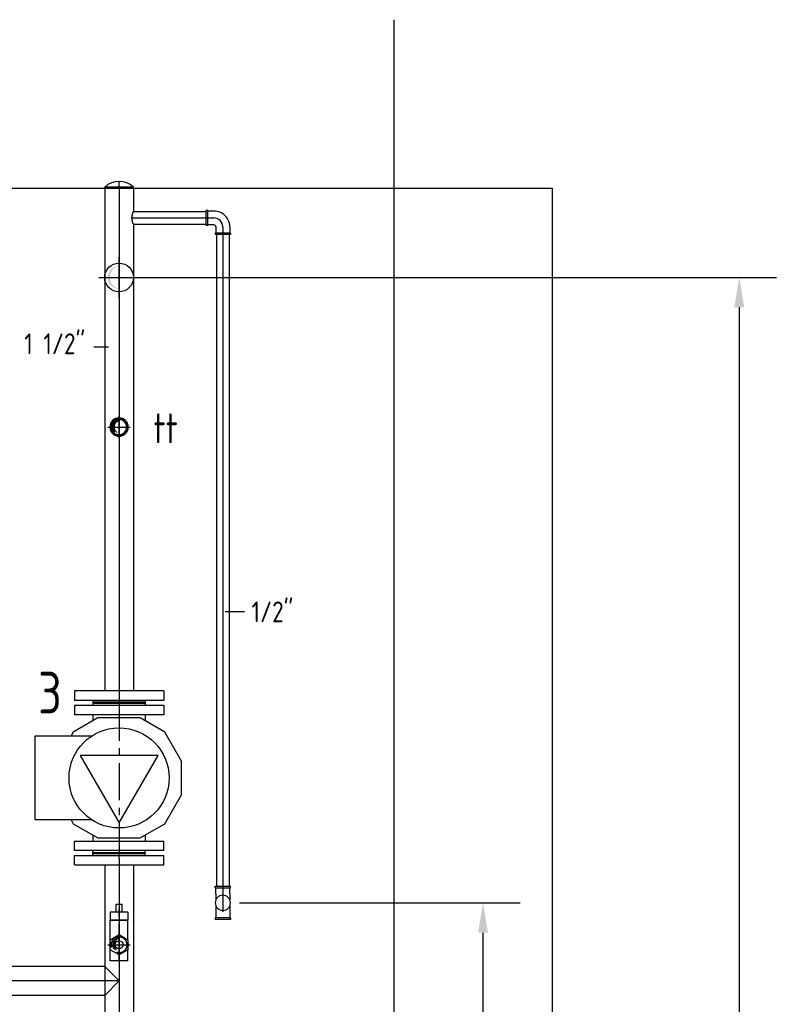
# Model space of a CAD drawing. Extents: x -156717 to 425753, y -51191 to 363295.
# Tile 61 of 256: x 62674 to 63969, y 114862 to 116515. Entities that reach past the tile are written whole.
import ezdxf
from ezdxf.enums import TextEntityAlignment as Align
from ezdxf.lldxf.tags import DXFTag

# ---------------------------------------------------------------- set-up
doc = ezdxf.new("R2010")
doc.units = 0
doc.header["$LTSCALE"] = 50
doc.linetypes.add('CENTER', pattern=[2, 1.25, -0.25, 0.25, -0.25])
doc.linetypes.add('STREEPJES', pattern=[0.1, 0.05, -0.05])
doc.layers.get('0').update_dxf_attribs({"linetype": 'CONTINUOUS'})
doc.layers.get('Defpoints').update_dxf_attribs({"linetype": 'CONTINUOUS'})
for name, color, linetype in [('57LB', 4, 'CONTINUOUS'), ('WL561---_AANVOER_D', 20, 'CONTINUOUS'), ('WL561---_AANVOER_HARTLIJ', 8, 'CONTINUOUS'), ('WL561---_CV-D', 2, 'CONTINUOUS'), ('WL561---_RETOUR_D', 21, 'CONTINUOUS'), ('WL561---_RETOUR_HARTLIJN', 8, 'CONTINUOUS')]:
    doc.layers.add(name, color=color, linetype=linetype)
doc.layers.add('WM$5----_HULPRUIMTE', color=1, linetype='CONTINUOUS', plot=False)
doc.styles.add('BURO-025', font='ARIAL.TTF', dxfattribs={"height": 125})
doc.styles.add('ISO25', font='ISO', dxfattribs={"width": 0.9})
doc.styles.get("Standard").update_dxf_attribs({"font": 'ARIAL.TTF'})
tags = doc.linetypes.add('CENTER2', pattern=[28.575000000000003, 19.05, -3.175, 3.175, -3.175]).pattern_tags.tags
tags[10:11] = [DXFTag(74, 4), DXFTag(75, 0), DXFTag(340, '0'), DXFTag(46, 1.0), DXFTag(50, 0.0), DXFTag(44, 0.0), DXFTag(45, 0.0)]
tags[8:9] = [DXFTag(74, 4), DXFTag(75, 0), DXFTag(340, '0'), DXFTag(46, 1.0), DXFTag(50, 0.0), DXFTag(44, 0.0), DXFTag(45, 0.0)]
tags[6:7] = [DXFTag(74, 4), DXFTag(75, 0), DXFTag(340, '0'), DXFTag(46, 1.0), DXFTag(50, 0.0), DXFTag(44, 0.0), DXFTag(45, 0.0)]
tags[4:5] = [DXFTag(74, 4), DXFTag(75, 0), DXFTag(340, '0'), DXFTag(46, 1.0), DXFTag(50, 0.0), DXFTag(44, 0.0), DXFTag(45, 0.0)]
doc.dimstyles.new('ISO-25', dxfattribs={"dimtxt": 2.5, "dimasz": 2.5, "dimexe": 1.25, "dimexo": 0.625, "dimtad": 1, "dimtih": 1, "dimdec": 4, "dimdsep": 46, "dimtxsty": 'Standard', "dimcen": 2.5, "dimadec": 0, "dimazin": 0, "dimtfac": 1, "dimtdec": 4, "dimtmove": 0, "dimatfit": 3, "dimfxl": 0, "dimtvp": 1, "dimtolj": 1, "dimtzin": 0, "dimarcsym": 0})

# ---------------------------------------------------------------- blocks, each defined once
blk = doc.blocks.new('*D930')
at = {"layer": 'Defpoints', "color": 0, "transparency": 16777216}
for p in [(63011.1591346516, 115031.980729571), (63451.15455174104, 115031.980729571), (63011.1591346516, 113231.980729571)]:
    blk.add_point(p, dxfattribs=at)
at = {"layer": 'WL561---_CV-D', "color": 0, "lineweight": -2, "transparency": 16777216}
for p, q in [((63042.4091346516, 115031.980729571), (63513.65455174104, 115031.980729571)), ((63451.15455174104, 114981.980729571), (63451.15455174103, 114188.7593789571)), ((63451.15455174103, 113281.980729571), (63451.15455174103, 114075.2020801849)), ((63042.4091346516, 113231.980729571), (63513.65455174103, 113231.980729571))]:
    blk.add_line(p, q, dxfattribs=at)
at = {"layer": 'WL561---_CV-D', "color": 0, "transparency": 16777216}
for points in [[(63442.82121840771, 114981.980729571), (63459.48788507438, 114981.980729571), (63451.15455174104, 115031.980729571)], [(63442.8212184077, 113281.980729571), (63459.48788507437, 113281.980729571), (63451.15455174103, 113231.980729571)]]:
    blk.add_solid(points, dxfattribs=at)
at = {"layer": 'WL561---_CV-D', "color": 0, "transparency": 16777216, "insert": (63451.15455174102, 114131.980729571), "char_height": 50, "attachment_point": 5}
blk.add_mtext('\\A1;1800', dxfattribs=at)
blk = doc.blocks.new('*D938')
at = {"layer": 'Defpoints', "color": 0, "transparency": 16777216}
for p in [(62840.42613924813, 116082.130729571), (62840.42613924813, 113231.980729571), (63881.26092729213, 113231.980729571)]:
    blk.add_point(p, dxfattribs=at)
at = {"layer": 'WL561---_CV-D', "color": 0, "lineweight": -2, "transparency": 16777216}
for p, q in [((62871.67613924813, 116082.130729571), (63943.76092729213, 116082.130729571)), ((63881.26092729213, 116032.130729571), (63881.26092729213, 114713.8343789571)), ((63881.26092729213, 113281.980729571), (63881.26092729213, 114600.2770801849)), ((62871.67613924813, 113231.980729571), (63943.76092729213, 113231.980729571))]:
    blk.add_line(p, q, dxfattribs=at)
at = {"layer": 'WL561---_CV-D', "color": 0, "transparency": 16777216}
for points in [[(63872.9275939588, 116032.130729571), (63889.59426062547, 116032.130729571), (63881.26092729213, 116082.130729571)], [(63872.92759395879, 113281.980729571), (63889.59426062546, 113281.980729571), (63881.26092729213, 113231.980729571)]]:
    blk.add_solid(points, dxfattribs=at)
at = {"layer": 'WL561---_CV-D', "color": 0, "transparency": 16777216, "insert": (63881.26092729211, 114657.055729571), "char_height": 50, "attachment_point": 5}
blk.add_mtext('\\A1;2850', dxfattribs=at)
blk = doc.blocks.new('*U983')
at = {"ltscale": 10}
for p in [(0, 1500, -2969.706411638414), (2465.265741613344, -1500, -2969.706411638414)]:
    blk.add_line(p, (2465.265741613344, 1500, -2969.706411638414), dxfattribs=at)
blk = doc.blocks.new('*U1375')
at = {"ltscale": 10}
h = blk.add_hatch(color=2, dxfattribs=at)
edge = h.paths.add_edge_path()
edge.add_ellipse((0, 0), major_axis=(-19.32, 3.549026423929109e-15), ratio=1, start_angle=180, end_angle=360, ccw=False)
edge.add_line((19.32000000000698, 0), (19.22093281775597, 0.398988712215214))
edge.add_ellipse((0, -4.585279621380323), major_axis=(19.32, 4.585279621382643), ratio=1, start_angle=1.186248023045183, end_angle=152.1113967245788)
edge.add_line((-19.22093281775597, 0.39898871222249), (-19.32000000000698, 0))
at = {"color": 0, "ltscale": 10}
blk.add_circle((0, 0, -4516.608210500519), 24.15, dxfattribs=at)
at = {"layer": 'WL561---_RETOUR_HARTLIJN', "linetype": 'CENTER2'}
for p, q in [((0, 33.80999999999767, -4516.608210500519), (-1.242159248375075e-14, -33.80999999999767, -4516.608210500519)), ((-33.80999999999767, 0, -4516.608210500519), (33.80999999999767, -1.242159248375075e-14, -4516.608210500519))]:
    blk.add_line(p, q, dxfattribs=at)
blk.add_circle((0, 0, -4516.608210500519), 0.075, dxfattribs=at)
at = {"layer": 'WL561---_RETOUR_D', "color": 2, "style": 'BURO-025'}
blk.add_attdef('POSNR', text='', height=125, dxfattribs=at).set_placement((0, 0), align=Align.MIDDLE)
blk = doc.blocks.new('*U1393')
at = {"color": 0, "ltscale": 10}
for p, q in [((2.475129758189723, 10.64999999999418, -3945.156994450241), (124.4751297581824, 10.64999999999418, -3945.156994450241)), ((2.475129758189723, -10.64999999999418, -3945.156994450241), (124.4751297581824, -10.64999999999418, -3945.156994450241))]:
    blk.add_line(p, q, dxfattribs=at)
blk.add_spline([(2.451082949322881, -10.59535829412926, -3945.156994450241), (2.379786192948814, -10.43199387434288, -3945.156994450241), (2.263754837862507, -10.16158308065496, -3945.156994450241), (2.107127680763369, -9.786900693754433, -3945.156994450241), (1.915582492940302, -9.311791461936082, -3945.156994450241), (1.696209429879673, -8.74113064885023, -3945.156994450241), (1.457334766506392, -8.080774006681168, -3945.156994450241), (1.208286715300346, -7.337497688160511, -3945.156994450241), (0.9590960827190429, -6.51892871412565, -3945.156994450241), (0.7201280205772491, -5.63346670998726, -3945.156994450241), (0.5016478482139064, -4.69019771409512, -3945.156994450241), (0.3133340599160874, -3.698800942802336, -3945.156994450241), (0.1637643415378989, -2.669449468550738, -3945.156994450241), (0.05991340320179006, -1.612705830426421, -3945.156994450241), (0.006711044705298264, -0.5394136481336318, -3945.156994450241), (0.006711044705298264, 0.5394136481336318, -3945.156994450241), (0.05991340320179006, 1.612705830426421, -3945.156994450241), (0.1637643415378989, 2.669449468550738, -3945.156994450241), (0.3133340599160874, 3.698800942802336, -3945.156994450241), (0.5016478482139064, 4.69019771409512, -3945.156994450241), (0.7201280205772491, 5.63346670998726, -3945.156994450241), (0.9590960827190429, 6.51892871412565, -3945.156994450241), (1.208286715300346, 7.337497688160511, -3945.156994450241), (1.457334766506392, 8.080774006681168, -3945.156994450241), (1.696209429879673, 8.741130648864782, -3945.156994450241), (1.915582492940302, 9.311791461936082, -3945.156994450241), (2.107127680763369, 9.786900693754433, -3945.156994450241), (2.263754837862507, 10.16158308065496, -3945.156994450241), (2.379786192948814, 10.43199387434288, -3945.156994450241), (2.451082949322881, 10.59535829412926, -3945.156994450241), (2.475129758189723, 10.64999999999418, -3945.156994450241)], degree=3, dxfattribs=at)
at = {"layer": 'WL561---_AANVOER_HARTLIJ', "linetype": 'CENTER2'}
blk.add_line((0, 0, -3945.156994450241), (137.4751297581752, 0, -3945.156994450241), dxfattribs=at)
at = {"layer": 'WL561---_AANVOER_D', "color": 2, "style": 'BURO-025'}
blk.add_attdef('POSNR', text='', height=125, dxfattribs=at).set_placement((0, 0), align=Align.MIDDLE)
blk = doc.blocks.new('*U1409')
at = {"color": 8, "linetype": 'STREEPJES', "ltscale": 10}
blk.add_circle((0, 0, -3965.214910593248), 13.45, dxfattribs=at)
blk.add_circle((0, 0, -3965.214910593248), 13.45, dxfattribs=at)
for centre, radius, start, end in [((0, 0, -3965.214910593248), 10.76, 90, 270), ((2.553706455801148, 0, -3965.214910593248), 11.05888858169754, 103.351177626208, 256.648822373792)]:
    blk.add_arc(centre, radius, start, end, dxfattribs=at)
blk.add_spline([(0, 13.44999999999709, -3965.214910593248), (4.156278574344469, 12.79171014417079, -3965.214910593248), (7.905711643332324, 10.88127857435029, -3965.214910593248), (10.88127857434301, 7.9057116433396, -3965.214910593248), (12.79171014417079, 4.156278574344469, -3965.214910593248), (13.44999999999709, 0, -3965.214910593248), (12.79171014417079, -4.156278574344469, -3965.214910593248), (10.88127857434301, -7.9057116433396, -3965.214910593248), (7.905711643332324, -10.88127857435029, -3965.214910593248), (4.156278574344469, -12.79171014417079, -3965.214910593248), (0, -13.44999999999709, -3965.214910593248), (-4.156278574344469, -12.79171014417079, -3965.214910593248), (-7.905711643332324, -10.88127857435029, -3965.214910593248), (-10.88127857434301, -7.9057116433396, -3965.214910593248), (-12.79171014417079, -4.156278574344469, -3965.214910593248), (-13.44999999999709, 0, -3965.214910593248), (-12.79171014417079, 4.156278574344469, -3965.214910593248), (-10.88127857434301, 7.9057116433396, -3965.214910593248), (-7.905711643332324, 10.88127857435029, -3965.214910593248), (-4.156278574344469, 12.79171014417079, -3965.214910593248), (0, 13.44999999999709, -3965.214910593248)], degree=3, dxfattribs=at)
at = {"layer": 'WL561---_RETOUR_HARTLIJN', "linetype": 'CENTER2'}
for p, q in [((0, -18.83000000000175, -3965.214910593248), (0, 18.83000000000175, -3965.214910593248)), ((-18.83000000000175, 0, -3965.214910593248), (18.83000000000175, 0, -3965.214910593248))]:
    blk.add_line(p, q, dxfattribs=at)
blk.add_circle((0, 0, -3965.214910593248), 0.075, dxfattribs=at)
at = {"layer": 'WL561---_RETOUR_D', "color": 2, "style": 'BURO-025'}
blk.add_attdef('POSNR', text='', height=125, dxfattribs=at).set_placement((0, 0), align=Align.MIDDLE)
blk = doc.blocks.new('*U1410')
at = {"color": 0, "ltscale": 10}
blk.add_circle((0, 0, -4000.332930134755), 14.45, dxfattribs=at)
for radius, start, end in [(15.45, 0.1799999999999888, 0), (15.45, 180, 0), (12.65, 0, 180), (12.65, 0, 359.8200000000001)]:
    blk.add_arc((0, 0, -4000.332930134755), radius, start, end, dxfattribs=at)
at = {"layer": 'WL561---_RETOUR_HARTLIJN', "linetype": 'CENTER2'}
blk.add_circle((0, 0, -4000.332930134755), 0.075, dxfattribs=at)
at = {"layer": 'WL561---_RETOUR_D', "color": 2, "style": 'BURO-025'}
blk.add_attdef('POSNR', text='', height=125, dxfattribs=at).set_placement((0, 0), align=Align.MIDDLE)
blk = doc.blocks.new('*U1411')
at = {"color": 0, "ltscale": 10}
for p, q in [((0, 24.15000000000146, -3945.156994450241), (1.688780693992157, 24.15000000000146, -3945.156994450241)), ((0, 24.15000000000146, -3945.156994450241), (-8.872566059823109e-15, -24.15000000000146, -3945.156994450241)), ((1.688780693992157, -24.15000000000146, -3945.156994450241), (1.688780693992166, 24.15000000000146, -3945.156994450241)), ((0, -24.15000000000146, -3945.156994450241), (1.688780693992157, -24.15000000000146, -3945.156994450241))]:
    blk.add_line(p, q, dxfattribs=at)
blk.add_arc((-23.12783284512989, 0, -3945.156994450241), 34.62783284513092, 315.7799555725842, 44.22004442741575, dxfattribs=at)
at = {"layer": 'WL561---_RETOUR_HARTLIJN', "linetype": 'CENTER'}
blk.add_line((0, 0, -3945.156994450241), (11.5, -2.112515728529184e-15, -3945.156994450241), dxfattribs=at)
at = {"layer": 'WL561---_RETOUR_D', "color": 2, "style": 'BURO-025'}
blk.add_attdef('POSNR', text='', height=125, dxfattribs=at).set_placement((0, 0), align=Align.MIDDLE)
blk = doc.blocks.new('*U1462')
at = {"color": 0, "ltscale": 10}
for p, q in [((13, 10.65000000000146, -3945.156994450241), (1106.718166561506, 10.65000000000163, -3945.156994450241)), ((13, -10.65000000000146, -3945.156994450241), (1106.718166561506, -10.65000000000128, -3945.156994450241))]:
    blk.add_line(p, q, dxfattribs=at)
at = {"layer": 'WL561---_AANVOER_HARTLIJ', "linetype": 'CENTER2'}
blk.add_line((0, 0, -3945.156994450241), (1119.718166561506, 1.800644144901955e-13, -3945.156994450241), dxfattribs=at)
at = {"layer": 'WL561---_AANVOER_D', "color": 2, "style": 'BURO-025'}
blk.add_attdef('POSNR', text='', height=125, dxfattribs=at).set_placement((0, 0), align=Align.MIDDLE)
blk = doc.blocks.new('*U1463')
at = {"color": 0, "ltscale": 10}
for p, q in [((-25.40000000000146, 12.64999999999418, -3945.156994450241), (-28, 12.64999999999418, -3945.156994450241)), ((-28, -12.64999999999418, -3945.156994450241), (-28, 12.64999999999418, -3945.156994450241)), ((-25.40000000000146, -12.64999999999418, -3945.156994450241), (-25.40000000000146, 12.64999999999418, -3945.156994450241)), ((-15, 11.64999999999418, -3945.156994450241), (-25.40000000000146, 11.64999999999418, -3945.156994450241)), ((-25.40000000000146, -12.64999999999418, -3945.156994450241), (-28, -12.64999999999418, -3945.156994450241)), ((-15, -11.64999999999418, -3945.156994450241), (-25.40000000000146, -11.64999999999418, -3945.156994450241)), ((-11.65000000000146, -15, -3945.156994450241), (-11.65000000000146, -25.39999999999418, -3945.156994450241)), ((11.65000000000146, -15, -3945.156994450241), (11.65000000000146, -25.39999999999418, -3945.156994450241)), ((-12.65000000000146, -25.39999999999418, -3945.156994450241), (-12.65000000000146, -28, -3945.156994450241)), ((12.65000000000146, -25.39999999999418, -3945.156994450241), (-12.65000000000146, -25.39999999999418, -3945.156994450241)), ((12.65000000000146, -28, -3945.156994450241), (-12.65000000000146, -28, -3945.156994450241)), ((12.65000000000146, -25.39999999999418, -3945.156994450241), (12.65000000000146, -28, -3945.156994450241))]:
    blk.add_line(p, q, dxfattribs=at)
for centre, radius, start, end in [((-14.99999999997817, -14.99999999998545, -3945.156994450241), 26.64999999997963, 359.9999999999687, 90.00000000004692), ((-15.00000000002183, -15.00000000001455, -3945.156994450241), 3.350000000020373, 2.489208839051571e-10, 89.99999999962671)]:
    blk.add_arc(centre, radius, start, end, dxfattribs=at)
at = {"layer": 'WL561---_AANVOER_HARTLIJ', "linetype": 'CENTER2'}
blk.add_arc((-15, -15, -3945.156994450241), 15, 0, 90, dxfattribs=at)
at = {"layer": 'WL561---_AANVOER_D', "color": 2, "style": 'BURO-025'}
blk.add_attdef('POSNR', text='', height=125, dxfattribs=at).set_placement((0, 0), align=Align.MIDDLE)
blk = doc.blocks.new('*U1480')
at = {"color": 2, "ltscale": 10}
for p, q in [((-19, 75, -3945.156994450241), (-3, 75, -3945.156994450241)), ((-19, 75, -3945.156994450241), (-18.99999999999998, -75, -3945.156994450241)), ((-3, 75, -3945.156994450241), (-2.999999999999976, -75, -3945.156994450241)), ((-3, 44, -3945.156994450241), (0, 44, -3945.156994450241)), ((0, 44, -3945.156994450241), (1.41514793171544e-14, -44, -3945.156994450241)), ((0, 44, -3945.156994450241), (1.41514793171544e-14, -44, -3945.156994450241)), ((-3, -44, -3945.156994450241), (0, -44, -3945.156994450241)), ((-19, -75, -3945.156994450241), (-3, -75, -3945.156994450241))]:
    blk.add_line(p, q, dxfattribs=at)
at = {"layer": 'WL561---_RETOUR_HARTLIJN', "linetype": 'CENTER'}
blk.add_line((-8, 0, -3945.156994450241), (0, 1.286498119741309e-15, -3945.156994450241), dxfattribs=at)
at = {"layer": 'WL561---_RETOUR_D', "color": 2, "style": 'BURO-025'}
blk.add_attdef('POSNR', text='', height=125, dxfattribs=at).set_placement((0, 0), align=Align.MIDDLE)
at = {"layer": 'WL561---_RETOUR_D', "color": 2, "style": 'BURO-025', "flags": 1}
blk.add_attdef('FABR', text='', height=125, dxfattribs=at).set_placement((0, 0), align=Align.MIDDLE)
blk = doc.blocks.new('*U1481')
at = {"color": 2, "ltscale": 10}
for p, q in [((0, 44, -3945.156994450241), (2, 44, -3945.156994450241)), ((0, 44, -3945.156994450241), (-1.616533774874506e-14, -44, -3945.156994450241)), ((2, 44, -3945.156994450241), (1.999999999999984, -44, -3945.156994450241)), ((0, -44, -3945.156994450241), (2, -44, -3945.156994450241))]:
    blk.add_line(p, q, dxfattribs=at)
at = {"layer": 'WL561---_RETOUR_HARTLIJN', "linetype": 'CENTER2'}
blk.add_line((0, 0, -3945.156994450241), (2, -3.673940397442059e-16, -3945.156994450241), dxfattribs=at)
blk = doc.blocks.new('*U1482')
at = {"color": 2, "ltscale": 10}
for p, q in [((0, 44, -3945.156994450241), (2, 44, -3945.156994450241)), ((0, 44, -3945.156994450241), (1.41514793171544e-14, -44, -3945.156994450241)), ((2, 44, -3945.156994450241), (2.000000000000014, -44, -3945.156994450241)), ((0, -44, -3945.156994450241), (2, -44, -3945.156994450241))]:
    blk.add_line(p, q, dxfattribs=at)
at = {"layer": 'WL561---_RETOUR_HARTLIJN', "linetype": 'CENTER2'}
blk.add_line((0, 0, -3945.156994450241), (2, 3.216245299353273e-16, -3945.156994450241), dxfattribs=at)
blk = doc.blocks.new('*U1483')
at = {"color": 2, "ltscale": 10}
for p, q in [((-28.13466520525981, 105, -3945.156994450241), (-76.86533479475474, 76.8653347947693, -3945.156994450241)), ((28.13466520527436, 104.9999999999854, -3945.156994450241), (-28.13466520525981, 105, -3945.156994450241)), ((76.86533479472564, 76.86533479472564, -3945.156994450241), (28.13466520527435, 104.9999999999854, -3945.156994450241)), ((-122, 75, -3945.156994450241), (-106, 75, -3945.156994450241)), ((-122, -75, -3945.156994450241), (-122, 75, -3945.156994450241)), ((-106, 75, -3945.156994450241), (-106, -75, -3945.156994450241)), ((-76.86533479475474, 76.8653347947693, -3945.156994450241), (-100.6999999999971, 35.5824836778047, -3945.156994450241)), ((100.6999999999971, 35.58248367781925, -3945.156994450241), (76.86533479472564, 76.86533479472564, -3945.156994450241)), ((122, 75, -3945.156994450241), (106, 75, -3945.156994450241)), ((106, -75, -3945.156994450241), (106, 75, -3945.156994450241)), ((122, 75, -3945.156994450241), (122, -75, -3945.156994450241)), ((-37.80000000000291, 65.47152052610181, -3945.156994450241), (-37.80000000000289, -65.47152052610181, -3945.156994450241)), ((75.60000000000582, 0, -3945.156994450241), (-37.80000000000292, 65.47152052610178, -3945.156994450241)), ((-125, 44, -3945.156994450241), (-122, 44, -3945.156994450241)), ((-125, 44, -3945.156994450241), (-125, -44, -3945.156994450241)), ((-106, 44, -3945.156994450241), (-95.84014468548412, 44, -3945.156994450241)), ((-100.6999999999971, 35.5824836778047, -3945.156994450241), (-100.6999999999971, -35.58248367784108, -3945.156994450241)), ((95.84014468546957, 44, -3945.156994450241), (106, 44, -3945.156994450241)), ((100.6999999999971, -35.58248367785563, -3945.156994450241), (100.6999999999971, 35.58248367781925, -3945.156994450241)), ((125, 44, -3945.156994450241), (122, 44, -3945.156994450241)), ((125, -44, -3945.156994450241), (125, 44, -3945.156994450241)), ((-37.80000000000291, -65.47152052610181, -3945.156994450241), (75.6000000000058, 1.4210854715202e-14, -3945.156994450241)), ((-125, -44, -3945.156994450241), (-122, -44, -3945.156994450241)), ((-106, -44, -3945.156994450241), (-95.84014468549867, -44, -3945.156994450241)), ((-100.6999999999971, -35.58248367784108, -3945.156994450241), (-76.86533479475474, -76.86533479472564, -3945.156994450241)), ((-70.5, -141, -3945.156994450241), (-70.50000000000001, -45.67001204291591, -3945.156994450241)), ((70.5, -45.67001204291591, -3945.156994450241), (70.50000000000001, -141, -3945.156994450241)), ((76.86533479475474, -76.86533479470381, -3945.156994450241), (100.6999999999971, -35.58248367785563, -3945.156994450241)), ((95.84014468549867, -44, -3945.156994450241), (106, -44, -3945.156994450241)), ((125, -44, -3945.156994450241), (122, -44, -3945.156994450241)), ((-122, -75, -3945.156994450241), (-106, -75, -3945.156994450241)), ((-76.86533479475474, -76.86533479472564, -3945.156994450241), (-70.5, -80.54036255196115, -3945.156994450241)), ((70.5, -80.54036255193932, -3945.156994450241), (76.86533479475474, -76.86533479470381, -3945.156994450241)), ((122, -75, -3945.156994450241), (106, -75, -3945.156994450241)), ((70.5, -141, -3945.156994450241), (-70.5, -141, -3945.156994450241))]:
    blk.add_line(p, q, dxfattribs=at)
blk.add_circle((0, 0, -3945.156994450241), 84, dxfattribs=at)
at = {"layer": 'WL561---_RETOUR_HARTLIJN', "linetype": 'CENTER'}
blk.add_line((-125, 0, -3945.156994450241), (125, 4.020306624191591e-14, -3945.156994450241), dxfattribs=at)
at = {"layer": 'WL561---_RETOUR_D', "color": 2, "style": 'BURO-025'}
blk.add_attdef('POSNR', text='', height=125, dxfattribs=at).set_placement((0, 0), align=Align.MIDDLE)
at = {"layer": 'WL561---_RETOUR_D', "color": 2, "style": 'BURO-025', "flags": 1}
for tag in ['TYPE', 'FABR']:
    blk.add_attdef(tag, text='', height=125, dxfattribs=at).set_placement((0, 0), align=Align.MIDDLE)
blk = doc.blocks.new('*U1484')
at = {"color": 0, "ltscale": 10}
for p, q in [((0, 24.15000000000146, -3945.156994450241), (39.34999999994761, 24.15000000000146, -3945.156994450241)), ((0, -24.15000000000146, -3945.156994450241), (-7.767232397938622e-15, 24.15000000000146, -3945.156994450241)), ((60.64999999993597, 24.15000000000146, -3945.156994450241), (844.0552136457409, 24.15000000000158, -3945.156994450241)), ((0, -24.15000000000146, -3945.156994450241), (844.0552136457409, -24.15000000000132, -3945.156994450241))]:
    blk.add_line(p, q, dxfattribs=at)
at = {"layer": 'WL561---_RETOUR_HARTLIJN', "linetype": 'CENTER2'}
blk.add_line((0, 0, -3945.156994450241), (855.0552136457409, 1.375033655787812e-13, -3945.156994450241), dxfattribs=at)
at = {"layer": 'WL561---_RETOUR_D', "color": 2, "style": 'BURO-025'}
blk.add_attdef('POSNR', text='', height=125, dxfattribs=at).set_placement((0, 0), align=Align.MIDDLE)
blk = doc.blocks.new('*U1485')
at = {"color": 0, "ltscale": 10}
for p, q in [((-25.39999999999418, 12.65000000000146, -3945.156994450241), (-28, 12.65000000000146, -3945.156994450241)), ((-28, -12.65000000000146, -3945.156994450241), (-28, 12.65000000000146, -3945.156994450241)), ((-25.39999999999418, -12.65000000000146, -3945.156994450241), (-25.39999999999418, 12.65000000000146, -3945.156994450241)), ((-15, 11.65000000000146, -3945.156994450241), (-25.39999999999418, 11.65000000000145, -3945.156994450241)), ((-15, 11.65000000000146, -3945.156994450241), (-4.92950301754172, 11.65000000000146, -3945.156994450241)), ((4.92950301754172, 11.65000000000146, -3945.156994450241), (15, 11.65000000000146, -3945.156994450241)), ((15, 11.65000000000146, -3945.156994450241), (25.39999999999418, 11.65000000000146, -3945.156994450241)), ((25.39999999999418, 12.65000000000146, -3945.156994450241), (28, 12.65000000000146, -3945.156994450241)), ((25.39999999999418, 12.65000000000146, -3945.156994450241), (25.39999999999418, -12.65000000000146, -3945.156994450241)), ((28, 12.65000000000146, -3945.156994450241), (28, -12.65000000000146, -3945.156994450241)), ((-25.39999999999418, -12.65000000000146, -3945.156994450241), (-28, -12.65000000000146, -3945.156994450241)), ((-15, -11.65000000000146, -3945.156994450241), (-25.39999999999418, -11.65000000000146, -3945.156994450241)), ((-15, -11.65000000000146, -3945.156994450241), (-4.92950301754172, -11.65000000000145, -3945.156994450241)), ((4.92950301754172, -11.65000000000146, -3945.156994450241), (15, -11.65000000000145, -3945.156994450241)), ((15, -11.65000000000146, -3945.156994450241), (25.39999999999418, -11.65000000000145, -3945.156994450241)), ((25.39999999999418, -12.65000000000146, -3945.156994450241), (28, -12.65000000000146, -3945.156994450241))]:
    blk.add_line(p, q, dxfattribs=at)
for end in [270, 89.82000000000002]:
    blk.add_arc((0, 0, -3945.156994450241), 12.65, 90.00000000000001, end, dxfattribs=at)
at = {"layer": 'WL561---_AANVOER_HARTLIJ', "linetype": 'CENTER2'}
blk.add_line((-15, 0, -3945.156994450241), (15, 4.82436794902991e-15, -3945.156994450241), dxfattribs=at)
blk.add_circle((0, 0, -3945.156994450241), 0.075, dxfattribs=at)
at = {"layer": 'WL561---_AANVOER_D', "color": 2, "style": 'BURO-025'}
blk.add_attdef('POSNR', text='', height=125, dxfattribs=at).set_placement((0, 0), align=Align.MIDDLE)
blk = doc.blocks.new('*U1486')
at = {"color": 0, "ltscale": 10}
for p, q in [((0, 1.455191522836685e-11, -3945.156994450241), (24.15000000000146, 24.15000000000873, -3945.156994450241)), ((24.15000000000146, 24.15000000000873, -3945.156994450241), (290.8500000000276, 24.1500000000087, -3945.156994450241)), ((315.0000000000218, 2.91038304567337e-11, -3945.156994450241), (290.8500000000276, 24.15000000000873, -3945.156994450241)), ((0, 1.455191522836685e-11, -3945.156994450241), (24.15000000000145, -24.14999999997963, -3945.156994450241)), ((315.0000000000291, 1.455191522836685e-11, -3945.156994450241), (290.8500000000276, -24.14999999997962, -3945.156994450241)), ((24.15000000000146, -24.14999999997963, -3945.156994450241), (290.8500000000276, -24.14999999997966, -3945.156994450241))]:
    blk.add_line(p, q, dxfattribs=at)
at = {"layer": 'WL561---_AANVOER_HARTLIJ', "linetype": 'CENTER2'}
blk.add_line((0, 1.455191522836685e-11, -3945.156994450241), (315.0000000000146, 1.451333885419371e-11, -3945.156994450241), dxfattribs=at)
at = {"layer": 'WL561---_AANVOER_D', "color": 2, "style": 'BURO-025'}
blk.add_attdef('POSNR', text='', height=125, dxfattribs=at).set_placement((0, 0), align=Align.MIDDLE)
blk = doc.blocks.new('*U1487')
at = {"color": 8, "linetype": 'STREEPJES', "ltscale": 10}
blk.add_circle((0, 0, -3965.214910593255), 13.45, dxfattribs=at)
for centre, radius, start, end in [((0, 0, -3965.214910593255), 10.76, 90, 270), ((2.553706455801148, 0, -3965.214910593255), 11.05888858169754, 103.351177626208, 256.648822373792)]:
    blk.add_arc(centre, radius, start, end, dxfattribs=at)
blk.add_spline([(0, 13.44999999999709, -3965.214910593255), (4.156278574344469, 12.79171014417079, -3965.214910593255), (7.905711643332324, 10.88127857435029, -3965.214910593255), (10.88127857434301, 7.9057116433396, -3965.214910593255), (12.79171014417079, 4.156278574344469, -3965.214910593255), (13.44999999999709, 0, -3965.214910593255), (12.79171014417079, -4.156278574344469, -3965.214910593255), (10.88127857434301, -7.9057116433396, -3965.214910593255), (7.905711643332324, -10.88127857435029, -3965.214910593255), (4.156278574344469, -12.79171014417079, -3965.214910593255), (0, -13.44999999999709, -3965.214910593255), (-4.156278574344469, -12.79171014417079, -3965.214910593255), (-7.905711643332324, -10.88127857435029, -3965.214910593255), (-10.88127857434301, -7.9057116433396, -3965.214910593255), (-12.79171014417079, -4.156278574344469, -3965.214910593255), (-13.44999999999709, 0, -3965.214910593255), (-12.79171014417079, 4.156278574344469, -3965.214910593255), (-10.88127857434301, 7.9057116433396, -3965.214910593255), (-7.905711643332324, 10.88127857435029, -3965.214910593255), (-4.156278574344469, 12.79171014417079, -3965.214910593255), (0, 13.44999999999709, -3965.214910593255)], degree=3, dxfattribs=at)
at = {"layer": 'WL561---_RETOUR_HARTLIJN', "linetype": 'CENTER2'}
for p, q in [((0, -18.83000000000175, -3965.214910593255), (0, 18.83000000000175, -3965.214910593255)), ((-18.83000000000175, 0, -3965.214910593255), (18.83000000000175, 0, -3965.214910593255))]:
    blk.add_line(p, q, dxfattribs=at)
blk.add_circle((0, 0, -3965.214910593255), 0.075, dxfattribs=at)
at = {"layer": 'WL561---_RETOUR_D', "color": 2, "style": 'BURO-025'}
blk.add_attdef('POSNR', text='', height=125, dxfattribs=at).set_placement((0, 0), align=Align.MIDDLE)
blk = doc.blocks.new('*U1488')
at = {"color": 2, "ltscale": 10}
for p, q in [((-14.79499999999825, 4.45089597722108, -4009.020394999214), (-15.44999999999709, 0, -4009.020394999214)), ((-14.79499999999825, -4.45089597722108, -4009.020394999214), (-15.44999999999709, 0, -4009.020394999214)), ((15.44999999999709, 0, -4009.020394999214), (14.79499999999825, 4.45089597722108, -4009.020394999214)), ((15.44999999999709, 0, -4009.020394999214), (14.79499999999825, 4.45089597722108, -4009.020394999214)), ((14.79499999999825, 4.45089597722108, -4009.020394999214), (15.44992375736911, 0.04853752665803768, -4009.020394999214)), ((15.44999999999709, 0, -4009.020394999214), (14.79499999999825, -4.45089597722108, -4009.020394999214)), ((15.44999999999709, 0, -4009.020394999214), (14.79499999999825, -4.45089597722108, -4009.020394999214)), ((14.79499999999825, -4.45089597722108, -4009.020394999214), (15.44992375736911, -0.04853752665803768, -4009.020394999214))]:
    blk.add_line(p, q, dxfattribs=at)
blk.add_arc((0, 0, -4009.020394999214), 15.45, 163.2567244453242, 196.7432755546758, dxfattribs=at)
blk.add_arc((0, 0, -4009.020394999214), 15.45, 163.2567244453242, 196.7432755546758, dxfattribs=at)
at = {"layer": 'WL561---_RETOUR_HARTLIJN', "linetype": 'CENTER'}
blk.add_circle((0, 0, -4009.020394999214), 0.075, dxfattribs=at)
at = {"layer": 'WL561---_RETOUR_D', "color": 2, "style": 'BURO-025'}
blk.add_attdef('POSNR', text='', height=125, dxfattribs=at).set_placement((0, 0), align=Align.MIDDLE)
at = {"layer": 'WL561---_RETOUR_D', "color": 2, "style": 'BURO-025', "flags": 1}
blk.add_attdef('FABR', text='', height=125, dxfattribs=at).set_placement((0, 0), align=Align.MIDDLE)
blk = doc.blocks.new('*U1489')
at = {"color": 2, "ltscale": 10}
for p, q in [((-4.755293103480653, 54.55000000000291, -4009.020394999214), (-4.755293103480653, 68, -4009.020394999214)), ((-4.755293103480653, 68, -4009.020394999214), (4.755293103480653, 68, -4009.020394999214)), ((4.755293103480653, 68, -4009.020394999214), (4.755293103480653, 54.55000000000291, -4009.020394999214)), ((-14.79499999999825, 54.55000000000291, -4009.020394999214), (-14.79499999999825, 41.10000000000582, -4009.020394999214)), ((0, 54.55000000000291, -4009.020394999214), (-14.79499999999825, 54.55000000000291, -4009.020394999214)), ((0, 54.55000000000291, -4009.020394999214), (0, 41.10000000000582, -4009.020394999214)), ((14.79499999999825, 54.55000000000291, -4009.020394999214), (0, 54.55000000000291, -4009.020394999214)), ((14.79499999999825, 54.55000000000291, -4009.020394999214), (14.79499999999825, 41.10000000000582, -4009.020394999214)), ((-14.79499999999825, 8.541897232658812, -4009.020394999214), (-14.79499999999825, 41.10000000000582, -4009.020394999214)), ((-14.79499999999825, 41.10000000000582, -4009.020394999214), (14.79499999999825, 41.10000000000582, -4009.020394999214)), ((0, 41.10000000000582, -4009.020394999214), (-14.79499999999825, 41.10000000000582, -4009.020394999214)), ((14.79499999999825, 41.10000000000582, -4009.020394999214), (0, 41.10000000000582, -4009.020394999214)), ((14.79499999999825, 8.541897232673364, -4009.020394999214), (14.79499999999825, 41.10000000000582, -4009.020394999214)), ((-14.79499999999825, 8.541897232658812, -4009.020394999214), (7.275957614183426e-12, 17.08379446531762, -4009.020394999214)), ((7.275957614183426e-12, 17.08379446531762, -4009.020394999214), (14.79499999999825, 8.541897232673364, -4009.020394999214)), ((-14.79499999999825, -8.54189723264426, -4009.020394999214), (-14.79499999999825, 8.541897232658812, -4009.020394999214)), ((14.79499999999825, 8.541897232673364, -4009.020394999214), (14.79499999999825, -8.541897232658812, -4009.020394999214)), ((-14.79499999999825, -26.89999999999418, -4009.020394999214), (-14.79499999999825, -8.54189723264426, -4009.020394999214)), ((7.275957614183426e-12, -17.08379446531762, -4009.020394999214), (-14.79499999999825, -8.54189723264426, -4009.020394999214)), ((14.79499999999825, -8.541897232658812, -4009.020394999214), (7.275957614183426e-12, -17.08379446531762, -4009.020394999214)), ((14.79499999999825, -26.89999999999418, -4009.020394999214), (14.79499999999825, -8.541897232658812, -4009.020394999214)), ((14.79499999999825, -26.89999999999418, -4009.020394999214), (-14.79499999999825, -26.89999999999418, -4009.020394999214))]:
    blk.add_line(p, q, dxfattribs=at)
blk.add_circle((0, 0, -4009.020394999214), 6.725, dxfattribs=at)
at = {"layer": 'WL561---_RETOUR_HARTLIJN', "linetype": 'CENTER'}
blk.add_line((0, -26.89999999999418, -4009.020394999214), (0, 68, -4009.020394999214), dxfattribs=at)
at = {"layer": 'WL561---_RETOUR_HARTLIJN', "linetype": 'CENTER2'}
for p, q in [((0, -18.83000000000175, -4009.020394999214), (0, 18.83000000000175, -4009.020394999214)), ((-18.83000000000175, 0, -4009.020394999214), (18.83000000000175, 0, -4009.020394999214))]:
    blk.add_line(p, q, dxfattribs=at)
at = {"layer": 'WL561---_RETOUR_HARTLIJN', "linetype": 'CENTER'}
blk.add_circle((0, 0, -4009.020394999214), 0.075, dxfattribs=at)
at = {"layer": 'WL561---_RETOUR_D', "color": 2, "style": 'BURO-025'}
blk.add_attdef('POSNR', text='', height=125, dxfattribs=at).set_placement((0, 0), align=Align.MIDDLE)
at = {"layer": 'WL561---_RETOUR_D', "color": 2, "style": 'BURO-025', "flags": 1}
for tag in ['TYPE', 'FABR']:
    blk.add_attdef(tag, text='', height=125, dxfattribs=at).set_placement((0, 0), align=Align.MIDDLE)
blk = doc.blocks.new('*U1490')
at = {"color": 0, "ltscale": 10}
for p, q in [((11, 24.15000000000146, -3945.156994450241), (288.2747276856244, 24.1500000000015, -3945.156994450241)), ((288.2747276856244, 24.15000000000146, -3945.156994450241), (288.2747276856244, -24.15000000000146, -3945.156994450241)), ((11, -24.15000000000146, -3945.156994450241), (288.2747276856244, -24.15000000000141, -3945.156994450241))]:
    blk.add_line(p, q, dxfattribs=at)
at = {"layer": 'WL561---_RETOUR_HARTLIJN', "linetype": 'CENTER2'}
blk.add_line((0, 0, -3945.156994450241), (288.2747276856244, 4.635811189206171e-14, -3945.156994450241), dxfattribs=at)
at = {"layer": 'WL561---_RETOUR_D', "color": 2, "style": 'BURO-025'}
blk.add_attdef('POSNR', text='', height=125, dxfattribs=at).set_placement((0, 0), align=Align.MIDDLE)
blk = doc.blocks.new('*U1491')
at = {"color": 2, "ltscale": 10}
for p, q in [((-19, 75, -3945.156994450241), (-3, 75, -3945.156994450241)), ((-19, 75, -3945.156994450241), (-19.00000000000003, -75, -3945.156994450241)), ((-3, 75, -3945.156994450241), (-3.000000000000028, -75, -3945.156994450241)), ((-3, 44, -3945.156994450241), (0, 44, -3945.156994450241)), ((0, 44, -3945.156994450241), (-1.616533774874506e-14, -44, -3945.156994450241)), ((0, 44, -3945.156994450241), (-1.616533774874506e-14, -44, -3945.156994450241)), ((-3, -44, -3945.156994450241), (0, -44, -3945.156994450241)), ((-19, -75, -3945.156994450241), (-3, -75, -3945.156994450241))]:
    blk.add_line(p, q, dxfattribs=at)
at = {"layer": 'WL561---_RETOUR_HARTLIJN', "linetype": 'CENTER'}
blk.add_line((-8, 0, -3945.156994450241), (0, -1.469576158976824e-15, -3945.156994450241), dxfattribs=at)
at = {"layer": 'WL561---_RETOUR_D', "color": 2, "style": 'BURO-025'}
blk.add_attdef('POSNR', text='', height=125, dxfattribs=at).set_placement((0, 0), align=Align.MIDDLE)
at = {"layer": 'WL561---_RETOUR_D', "color": 2, "style": 'BURO-025', "flags": 1}
blk.add_attdef('FABR', text='', height=125, dxfattribs=at).set_placement((0, 0), align=Align.MIDDLE)

msp = doc.modelspace()

# ---------------------------------------------------------------- linework, layer by layer
at = {"layer": 'WL561---_CV-D'}
for p, q in [((63301.89818940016, 113233.2753554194), (63301.89818940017, 116514.8685786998)), ((62798.30012638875, 115965.4673931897), (62822.79754181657, 115965.4673931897)), ((63050.81272461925, 115520.860421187), (63018.63532985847, 115520.860421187))]:
    msp.add_line(p, q, dxfattribs=at)

# ---------------------------------------------------------------- block references
at = {"layer": 'WL561---_AANVOER_D'}
for name, p in [('*U1393', (62862.10100948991, 116181.9807295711, 3945.156994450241)), ('*U1463', (63014.57613924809, 116181.9807295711, 3945.156994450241))]:
    msp.add_blockref(name, p, dxfattribs=at)
for name, p, rotation in [('*U1462', (63014.5761392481, 116166.9807295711, 3945.156994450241), 270), ('*U1485', (63014.5761392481, 115032.2625630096, 3945.156994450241), 270), ('*U1486', (62840.4261392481, 114901.0546532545, 3945.156994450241), 180)]:
    msp.add_blockref(name, p, dxfattribs=dict(at, rotation=rotation))
at = {"layer": 'WL561---_RETOUR_D'}
for name, p, rotation in [('*U1411', (62840.4261392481, 116231.980729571, 3945.156994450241), 90), ('*U1484', (62840.4261392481, 116231.980729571, 3945.156994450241), 270), ('*U1375', (62840.42613924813, 116082.130729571, 4516.608210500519), 90), ('*U1480', (62840.4261392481, 115368.9255159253, 3945.156994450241), 270), ('*U1483', (62840.4261392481, 115241.9255159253, 3945.156994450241), 270), ('*U1482', (62840.42613924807, 115368.9255159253, 3945.156994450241), 270), ('*U1481', (62840.48996961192, 115114.9255159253, 3945.156994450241), 90), ('*U1491', (62840.4261392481, 115114.9255159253, 3945.156994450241), 90), ('*U1490', (62840.4261392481, 115106.9255159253, 3945.156994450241), 270)]:
    msp.add_blockref(name, p, dxfattribs=dict(at, rotation=rotation))
for name, p in [('*U1409', (62840.4261392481, 115830.8951776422, 3965.214910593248)), ('*U1410', (62840.4261392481, 115830.8951776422, 4000.332930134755)), ('*U1489', (62840.4261392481, 114961.7571213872, 4009.020394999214)), ('*U1487', (62840.4261392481, 114961.7571213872, 3965.214910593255)), ('*U1488', (62840.4261392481, 114961.7571213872, 4009.020394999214))]:
    msp.add_blockref(name, p, dxfattribs=at)
at = {"layer": 'WM$5----_HULPRUIMTE'}
msp.add_blockref('*U983', (61102.60431269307, 114731.980729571, 2969.706411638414), dxfattribs=at)

# ---------------------------------------------------------------- texts
at = {"layer": '57LB', "color": 2, "linetype": 'Continuous', "style": 'ISO25', "width": 0.9}
for s, height, p in [('1 1/2"', 35, (62681.31526924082, 115953.2878849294)), ('tt', 50, (62898.02642912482, 115803.8703235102)), ('1/2"', 35, (63062.72953024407, 115503.2234543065)), ('3', 70, (62704.48902394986, 115350.0474192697))]:
    msp.add_text(s, height=height, dxfattribs=at).set_placement(p)

# ---------------------------------------------------------------- dimensions: what is measured, and where the dimension line sits
at = {"layer": 'WL561---_CV-D', "color": 1}
for base, p1, p2, picture, middle in [((63881.26092729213, 113231.980729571), (62840.42613924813, 116082.130729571), (62840.42613924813, 113231.980729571), '*D938', (63881.26092729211, 114657.055729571)), ((63451.15455174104, 115031.980729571), (63011.1591346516, 113231.980729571), (63011.1591346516, 115031.980729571), '*D930', (63451.15455174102, 114131.980729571))]:
    dim = msp.add_linear_dim(base=base, p1=p1, p2=p2, angle=90, dimstyle='ISO-25', override={"dimscale": 50, "dimtxt": 1, "dimasz": 1, "dimdec": 0, "dimtdec": 0}, dxfattribs=at)
    dim.commit()
    dim.dimension.update_dxf_attribs({"geometry": picture, "text_midpoint": middle})

doc.saveas('drawing.dxf')
